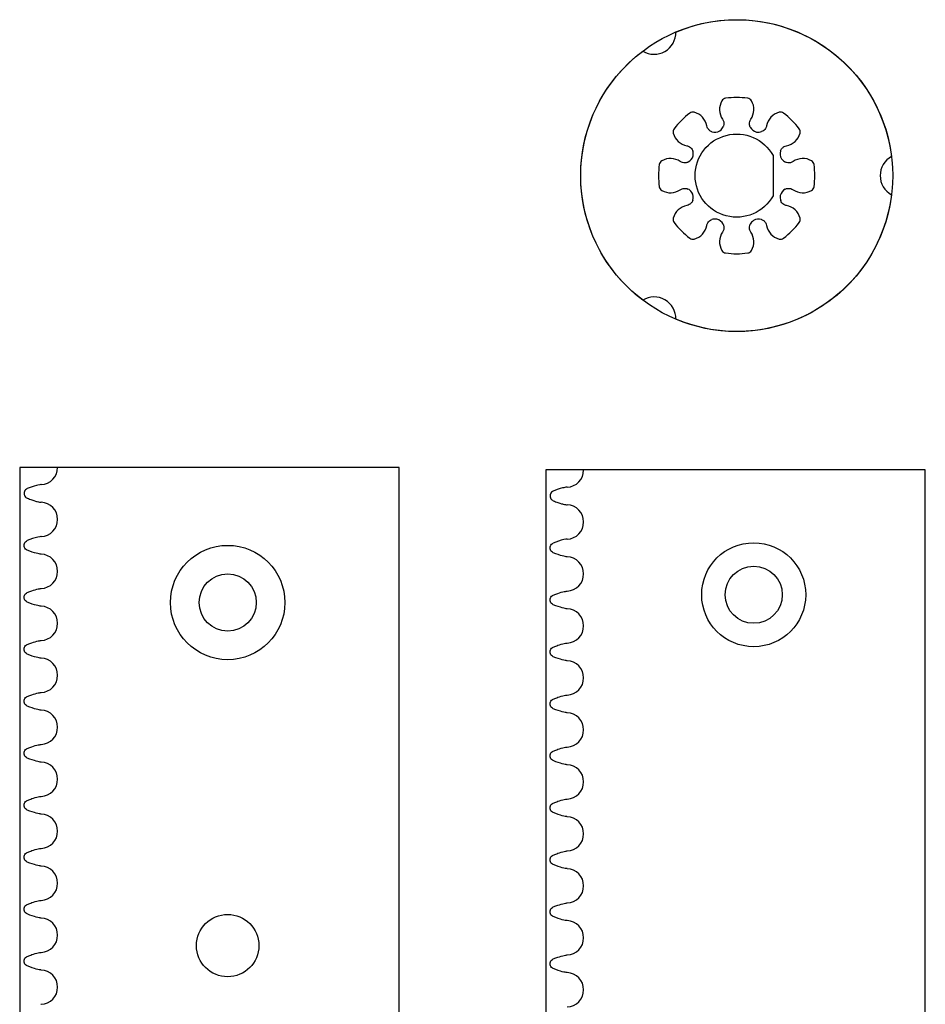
# Model space of a CAD drawing. Header units: millimetres. Extents: x -170 to -37, y -3 to 363.
# Tile 4 of 4: x -124 to -37, y 268 to 363. Entities that reach past the tile are written whole.
import ezdxf

# ---------------------------------------------------------------- set-up
doc = ezdxf.new("R2010")
doc.units = ezdxf.units.MM
doc.layers.get('0').update_dxf_attribs({"linetype": 'CONTINUOUS'})

msp = doc.modelspace()

# ---------------------------------------------------------------- linework, layer by layer
for p, q in [((-87.673, 319.786), (-120.523, 319.786)), ((-87.673, 161.786), (-87.673, 319.786)), ((-37.094, 319.536), (-69.944, 319.536)), ((-37.094, -3.214), (-37.094, 319.536))]:
    msp.add_line(p, q)
for points in [[(-40.343, 346.014, -0.498105), (-61.08, 334.041, 0.590839), (-64.266, 335.881, -0.498105), (-64.266, 359.826, 0.590839), (-61.08, 361.665, -0.498105), (-40.343, 349.693, 0.590839)], [(-51.73, 349.79), (-51.73, 345.917, -3.872983)]]:
    msp.add_lwpolyline(points, format="xyb", close=True)
for points in [[(-124.173, 161.786), (-87.673, 161.786), (-87.673, 319.786), (-124.173, 319.786)], [(-37.094, -3.214), (-37.094, 319.536), (-73.594, 319.536), (-73.594, -3.214)]]:
    msp.add_lwpolyline(points, close=True)
for centre, radius in [((-55.23, 347.853), 15), ((-104.173, 306.786), 5.5), ((-53.594, 307.536), 5), ((-53.594, 307.536), 2.75), ((-104.173, 306.786), 2.75), ((-104.173, 273.786), 3), ((-104.173, 273.786), 3)]:
    msp.add_circle(centre, radius)
for centre, radius, start, end in [((-56.223, 354.799), 0.5, 98.13988, 149.75149), ((-55.23, 347.853), 7.516, 81.86012, 98.13988), ((-54.236, 354.799), 0.5, 30.24851, 81.86012), ((-55.23, 354.219), 1.65, 149.75149, 214.61246), ((-55.23, 354.219), 1.65, -34.59582, 30.24851), ((-55.23, 347.853), 7.516, 126.86012, 143.13988), ((-59.438, 353.467), 0.5, 75.24851, 126.86012), ((-59.731, 352.355), 1.65, 10.40418, 75.24851), ((-50.728, 352.355), 1.65, 104.75149, 169.61246), ((-51.021, 353.467), 0.5, 53.13988, 104.75149), ((-55.23, 347.853), 7.516, 36.86012, 53.13988), ((-60.843, 352.062), 0.5, 143.13988, 194.75149), ((-49.616, 352.062), 0.5, -14.75149, 36.86012), ((-59.731, 352.355), 1.65, 194.75149, 259.61246), ((-50.728, 352.355), 1.65, 280.40418, 345.24851), ((-61.596, 347.853), 1.65, 55.40418, 120.24851), ((-48.863, 347.853), 1.65, 59.75149, 124.61246), ((-55.23, 347.853), 7.516, 171.86012, 188.13988), ((-62.175, 348.847), 0.5, 120.24851, 171.86012), ((-48.284, 348.847), 0.5, 8.13988, 59.75149), ((-55.23, 347.853), 7.516, -8.13988, 8.13988), ((-62.175, 346.86), 0.5, 188.13988, 239.75149), ((-48.284, 346.86), 0.5, 300.24851, 351.86012), ((-61.596, 347.853), 1.65, 239.75149, 304.61246), ((-48.863, 347.853), 1.65, 235.40418, 300.24851), ((-59.731, 343.352), 1.65, 100.40418, 165.24851), ((-50.728, 343.352), 1.65, 14.75149, 79.61246), ((-60.843, 343.644), 0.5, 165.24851, 216.86012), ((-55.23, 347.853), 7.516, 216.86012, 233.13988), ((-59.731, 343.352), 1.65, 284.75149, 349.61246), ((-50.728, 343.352), 1.65, 190.40418, 255.24851), ((-55.23, 347.853), 7.516, 306.86012, 323.13988), ((-49.616, 343.644), 0.5, -36.86012, 14.75149), ((-55.23, 341.487), 1.65, 145.40418, 210.24851), ((-55.23, 341.487), 1.65, -30.24851, 34.61246), ((-59.438, 342.239), 0.5, 233.13988, 284.75149), ((-51.021, 342.239), 0.5, 255.24851, 306.86012), ((-56.223, 340.908), 0.5, 210.24851, 261.86012), ((-55.23, 347.853), 7.516, 261.86012, 278.13988), ((-54.236, 340.908), 0.5, 278.13988, 329.75149), ((-122.173, 319.786), 1.65, 271.80106, 360), ((-71.594, 319.536), 1.65, -88.19894, 0), ((-122.173, 314.786), 1.65, -88.19894, 88.19894), ((-71.594, 314.536), 1.65, -88.19894, 88.19894), ((-122.173, 309.786), 1.65, -88.19894, 88.19894), ((-71.594, 309.536), 1.65, -88.19894, 88.19894), ((-122.173, 304.786), 1.65, -88.19894, 88.19894), ((-71.594, 304.536), 1.65, -88.19894, 88.19894), ((-122.173, 299.786), 1.65, -88.19894, 88.19894), ((-71.594, 299.536), 1.65, -88.19894, 88.19894), ((-122.173, 294.786), 1.65, -88.19894, 88.19894), ((-71.594, 294.536), 1.65, -88.19894, 88.19894), ((-122.173, 289.786), 1.65, -88.19894, 88.19894), ((-71.594, 289.536), 1.65, -88.19894, 88.19894), ((-122.173, 284.786), 1.65, -88.19894, 88.19894), ((-71.594, 284.536), 1.65, -88.19894, 88.19894), ((-122.173, 279.786), 1.65, -88.19894, 88.19894), ((-71.594, 279.536), 1.65, -88.19894, 88.19894), ((-122.173, 274.786), 1.65, -88.19894, 88.19894), ((-71.594, 274.536), 1.65, -88.19894, 88.19894), ((-122.173, 269.786), 1.65, -88.19894, 88.19894), ((-71.594, 269.536), 1.65, -88.19894, 88.19894)]:
    msp.add_arc(centre, radius, start, end)
for points, knots in [([(-57.605, 352.076), (-57.698, 352.106), (-57.784, 352.154), (-57.923, 352.273), (-57.978, 352.34), (-58.063, 352.488), (-58.093, 352.569), (-58.108, 352.653)], [0, 0, 0, 0, 0.02929834, 0.02929834, 0.05494415, 0.05494415, 0.08058997, 0.08058997, 0.08058997, 0.08058997]), ([(-57.605, 352.076), (-57.601, 352.074), (-57.597, 352.073), (-57.593, 352.072), (-57.382, 352.005), (-57.073, 352.019), (-56.844, 352.169), (-56.689, 352.271), (-56.589, 352.403), (-56.526, 352.538)], [0.4135053, 0.4135053, 0.4135053, 0.4135053, 0.4155296, 0.4155296, 0.4155296, 0.5202136, 0.5202136, 0.5202136, 0.5913715, 0.5913715, 0.5913715, 0.5913715]), ([(-56.588, 353.282), (-56.532, 353.202), (-56.493, 353.111), (-56.455, 352.936), (-56.45, 352.854), (-56.469, 352.691), (-56.491, 352.612), (-56.526, 352.538)], [0, 0, 0, 0, 0.02929834, 0.02929834, 0.05382854, 0.05382854, 0.07835874, 0.07835874, 0.07835874, 0.07835874]), ([(-53.923, 352.518), (-53.967, 352.606), (-53.994, 352.701), (-54.008, 352.883), (-54.001, 352.969), (-53.956, 353.134), (-53.92, 353.212), (-53.871, 353.282)], [0, 0, 0, 0, 0.02929834, 0.02929834, 0.05494415, 0.05494415, 0.08058997, 0.08058997, 0.08058997, 0.08058997]), ([(-53.923, 352.518), (-53.922, 352.515), (-53.92, 352.511), (-53.918, 352.507), (-53.816, 352.311), (-53.588, 352.102), (-53.32, 352.047), (-53.138, 352.009), (-52.973, 352.032), (-52.833, 352.082)], [0.4135053, 0.4135053, 0.4135053, 0.4135053, 0.4155296, 0.4155296, 0.4155296, 0.5202136, 0.5202136, 0.5202136, 0.5913715, 0.5913715, 0.5913715, 0.5913715]), ([(-52.351, 352.652), (-52.369, 352.556), (-52.405, 352.464), (-52.502, 352.313), (-52.557, 352.252), (-52.685, 352.15), (-52.757, 352.11), (-52.833, 352.082)], [0, 0, 0, 0, 0.02929834, 0.02929834, 0.05382854, 0.05382854, 0.07835874, 0.07835874, 0.07835874, 0.07835874]), ([(-60.029, 350.732), (-59.933, 350.714), (-59.841, 350.678), (-59.69, 350.581), (-59.629, 350.526), (-59.527, 350.398), (-59.487, 350.326), (-59.459, 350.249)], [0, 0, 0, 0, 0.02929834, 0.02929834, 0.05382854, 0.05382854, 0.07835874, 0.07835874, 0.07835874, 0.07835874]), ([(-51.007, 350.228), (-50.977, 350.321), (-50.928, 350.407), (-50.809, 350.546), (-50.743, 350.601), (-50.595, 350.687), (-50.514, 350.716), (-50.43, 350.732)], [0, 0, 0, 0, 0.02929834, 0.02929834, 0.05494415, 0.05494415, 0.08058997, 0.08058997, 0.08058997, 0.08058997]), ([(-59.895, 349.159), (-59.891, 349.161), (-59.887, 349.163), (-59.884, 349.165), (-59.687, 349.267), (-59.479, 349.495), (-59.423, 349.763), (-59.385, 349.945), (-59.408, 350.11), (-59.459, 350.249)], [0.4135053, 0.4135053, 0.4135053, 0.4135053, 0.4155296, 0.4155296, 0.4155296, 0.5202136, 0.5202136, 0.5202136, 0.5913715, 0.5913715, 0.5913715, 0.5913715]), ([(-51.007, 350.228), (-51.008, 350.224), (-51.01, 350.22), (-51.011, 350.216), (-51.078, 350.005), (-51.064, 349.697), (-50.914, 349.468), (-50.812, 349.312), (-50.679, 349.212), (-50.545, 349.149)], [0.4135053, 0.4135053, 0.4135053, 0.4135053, 0.4155296, 0.4155296, 0.4155296, 0.5202136, 0.5202136, 0.5202136, 0.5913715, 0.5913715, 0.5913715, 0.5913715]), ([(-59.895, 349.159), (-59.982, 349.115), (-60.077, 349.089), (-60.26, 349.074), (-60.345, 349.082), (-60.51, 349.127), (-60.589, 349.163), (-60.659, 349.211)], [0, 0, 0, 0, 0.02929834, 0.02929834, 0.05494415, 0.05494415, 0.08058997, 0.08058997, 0.08058997, 0.08058997]), ([(-49.801, 349.211), (-49.881, 349.156), (-49.972, 349.116), (-50.147, 349.078), (-50.229, 349.074), (-50.392, 349.092), (-50.471, 349.114), (-50.545, 349.149)], [0, 0, 0, 0, 0.02929834, 0.02929834, 0.05382854, 0.05382854, 0.07835874, 0.07835874, 0.07835874, 0.07835874]), ([(-60.659, 346.495), (-60.578, 346.551), (-60.488, 346.59), (-60.312, 346.628), (-60.23, 346.632), (-60.068, 346.614), (-59.989, 346.592), (-59.915, 346.557)], [0, 0, 0, 0, 0.02929834, 0.02929834, 0.05382854, 0.05382854, 0.07835874, 0.07835874, 0.07835874, 0.07835874]), ([(-59.452, 345.478), (-59.451, 345.482), (-59.45, 345.486), (-59.448, 345.49), (-59.381, 345.701), (-59.395, 346.009), (-59.545, 346.238), (-59.647, 346.394), (-59.78, 346.494), (-59.915, 346.557)], [0.4135053, 0.4135053, 0.4135053, 0.4135053, 0.4155296, 0.4155296, 0.4155296, 0.5202136, 0.5202136, 0.5202136, 0.5913715, 0.5913715, 0.5913715, 0.5913715]), ([(-50.564, 346.547), (-50.568, 346.545), (-50.572, 346.543), (-50.576, 346.541), (-50.772, 346.439), (-50.98, 346.211), (-51.036, 345.943), (-51.074, 345.761), (-51.051, 345.597), (-51.001, 345.457)], [0.4135053, 0.4135053, 0.4135053, 0.4135053, 0.4155296, 0.4155296, 0.4155296, 0.5202136, 0.5202136, 0.5202136, 0.5913715, 0.5913715, 0.5913715, 0.5913715]), ([(-50.564, 346.547), (-50.477, 346.591), (-50.382, 346.618), (-50.2, 346.632), (-50.114, 346.624), (-49.949, 346.58), (-49.871, 346.543), (-49.8, 346.495)], [0, 0, 0, 0, 0.02929834, 0.02929834, 0.05494415, 0.05494415, 0.08058997, 0.08058997, 0.08058997, 0.08058997]), ([(-59.452, 345.478), (-59.483, 345.385), (-59.531, 345.299), (-59.65, 345.16), (-59.716, 345.105), (-59.864, 345.02), (-59.945, 344.99), (-60.029, 344.974)], [0, 0, 0, 0, 0.02929834, 0.02929834, 0.05494415, 0.05494415, 0.08058997, 0.08058997, 0.08058997, 0.08058997]), ([(-50.431, 344.975), (-50.527, 344.992), (-50.618, 345.028), (-50.769, 345.125), (-50.83, 345.18), (-50.932, 345.308), (-50.973, 345.38), (-51.001, 345.457)], [0, 0, 0, 0, 0.02929834, 0.02929834, 0.05382854, 0.05382854, 0.07835874, 0.07835874, 0.07835874, 0.07835874]), ([(-58.108, 343.054), (-58.091, 343.15), (-58.054, 343.242), (-57.958, 343.393), (-57.902, 343.454), (-57.775, 343.556), (-57.703, 343.596), (-57.626, 343.624)], [0, 0, 0, 0, 0.02929834, 0.02929834, 0.05382854, 0.05382854, 0.07835874, 0.07835874, 0.07835874, 0.07835874]), ([(-56.536, 343.188), (-56.538, 343.192), (-56.54, 343.195), (-56.542, 343.199), (-56.643, 343.396), (-56.871, 343.604), (-57.14, 343.66), (-57.322, 343.698), (-57.486, 343.675), (-57.626, 343.624)], [0.4135053, 0.4135053, 0.4135053, 0.4135053, 0.4155296, 0.4155296, 0.4155296, 0.5202136, 0.5202136, 0.5202136, 0.5913715, 0.5913715, 0.5913715, 0.5913715]), ([(-56.536, 343.188), (-56.492, 343.101), (-56.465, 343.006), (-56.451, 342.823), (-56.459, 342.737), (-56.503, 342.572), (-56.539, 342.494), (-56.588, 342.424)], [0, 0, 0, 0, 0.02929834, 0.02929834, 0.05494415, 0.05494415, 0.08058997, 0.08058997, 0.08058997, 0.08058997]), ([(-53.872, 342.424), (-53.927, 342.505), (-53.966, 342.595), (-54.005, 342.77), (-54.009, 342.853), (-53.991, 343.015), (-53.968, 343.094), (-53.934, 343.168)], [0, 0, 0, 0, 0.02929834, 0.02929834, 0.05382854, 0.05382854, 0.07835874, 0.07835874, 0.07835874, 0.07835874]), ([(-52.854, 343.631), (-52.858, 343.632), (-52.863, 343.633), (-52.867, 343.635), (-53.077, 343.701), (-53.386, 343.687), (-53.615, 343.537), (-53.771, 343.435), (-53.871, 343.303), (-53.934, 343.168)], [0.4135053, 0.4135053, 0.4135053, 0.4135053, 0.4155296, 0.4155296, 0.4155296, 0.5202136, 0.5202136, 0.5202136, 0.5913715, 0.5913715, 0.5913715, 0.5913715]), ([(-52.854, 343.631), (-52.762, 343.6), (-52.676, 343.552), (-52.536, 343.433), (-52.481, 343.367), (-52.396, 343.218), (-52.366, 343.138), (-52.351, 343.054)], [0, 0, 0, 0, 0.02929834, 0.02929834, 0.05494415, 0.05494415, 0.08058997, 0.08058997, 0.08058997, 0.08058997]), ([(-123.444, 317.748), (-123.504, 317.723), (-123.558, 317.686), (-123.651, 317.594), (-123.687, 317.54), (-123.737, 317.419), (-123.751, 317.355), (-123.751, 317.225), (-123.739, 317.16), (-123.691, 317.039), (-123.655, 316.984), (-123.586, 316.914), (-123.56, 316.892), (-123.504, 316.854), (-123.475, 316.838), (-123.444, 316.825)], [0, 0, 0, 0, 0.0195322, 0.0195322, 0.0390644, 0.0390644, 0.0585967, 0.0585967, 0.0781289, 0.0781289, 0.0976611, 0.0976611, 0.1077532, 0.1077532, 0.1178452, 0.1178452, 0.1178452, 0.1178452]), ([(-122.146, 318.135), (-122.166, 318.133), (-122.289, 318.113), (-122.54, 318.061), (-122.896, 317.977), (-123.444, 317.748)], [0, 0, 0, 0, 0.00600629, 0.00600629, 0.01122451, 0.01122451, 0.01122451, 0.01122451]), ([(-122.121, 318.137), (-122.125, 318.137), (-122.13, 318.137), (-122.138, 318.136), (-122.143, 318.136), (-122.146, 318.135)], [0, 0, 0, 0, 0.001351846, 0.001351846, 0.00225018, 0.00225018, 0.00225018, 0.00225018]), ([(-72.865, 317.498), (-72.925, 317.473), (-72.979, 317.436), (-73.071, 317.344), (-73.108, 317.29), (-73.158, 317.169), (-73.172, 317.105), (-73.172, 316.975), (-73.16, 316.91), (-73.112, 316.789), (-73.076, 316.734), (-73.007, 316.664), (-72.981, 316.642), (-72.925, 316.604), (-72.896, 316.588), (-72.865, 316.575)], [0, 0, 0, 0, 0.0195322, 0.0195322, 0.0390644, 0.0390644, 0.0585967, 0.0585967, 0.0781289, 0.0781289, 0.0976611, 0.0976611, 0.1077532, 0.1077532, 0.1178452, 0.1178452, 0.1178452, 0.1178452]), ([(-71.567, 317.885), (-71.587, 317.883), (-71.71, 317.863), (-71.961, 317.811), (-72.317, 317.727), (-72.865, 317.498)], [0, 0, 0, 0, 0.00600629, 0.00600629, 0.01122451, 0.01122451, 0.01122451, 0.01122451]), ([(-71.542, 317.887), (-71.546, 317.887), (-71.551, 317.887), (-71.559, 317.886), (-71.564, 317.886), (-71.567, 317.885)], [0, 0, 0, 0, 0.001351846, 0.001351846, 0.00225018, 0.00225018, 0.00225018, 0.00225018]), ([(-123.444, 316.825), (-123.302, 316.766), (-123.153, 316.708), (-122.715, 316.555), (-122.544, 316.515), (-122.329, 316.466), (-122.169, 316.44), (-122.146, 316.438)], [0.0941352, 0.0941352, 0.0941352, 0.0941352, 0.1318768, 0.1318768, 0.2006843, 0.2006843, 0.378641, 0.378641, 0.378641, 0.378641]), ([(-122.146, 316.438), (-122.143, 316.437), (-122.138, 316.437), (-122.13, 316.436), (-122.125, 316.436), (-122.121, 316.436)], [0, 0, 0, 0, 0.000939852, 0.000939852, 0.002354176, 0.002354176, 0.002354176, 0.002354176]), ([(-72.865, 316.575), (-72.723, 316.516), (-72.574, 316.458), (-72.136, 316.305), (-71.965, 316.265), (-71.749, 316.216), (-71.59, 316.19), (-71.567, 316.188)], [0.0941352, 0.0941352, 0.0941352, 0.0941352, 0.1318768, 0.1318768, 0.2006843, 0.2006843, 0.378641, 0.378641, 0.378641, 0.378641]), ([(-71.567, 316.188), (-71.564, 316.187), (-71.559, 316.187), (-71.551, 316.186), (-71.546, 316.186), (-71.542, 316.186)], [0, 0, 0, 0, 0.000939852, 0.000939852, 0.002354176, 0.002354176, 0.002354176, 0.002354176]), ([(-122.146, 313.135), (-122.166, 313.133), (-122.289, 313.113), (-122.768, 313.013), (-123.107, 312.897), (-123.444, 312.748)], [0, 0, 0, 0, 0.00600629, 0.00600629, 0.02142608, 0.02142608, 0.02142608, 0.02142608]), ([(-122.121, 313.137), (-122.125, 313.137), (-122.13, 313.137), (-122.138, 313.136), (-122.143, 313.136), (-122.146, 313.135)], [0, 0, 0, 0, 0.001351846, 0.001351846, 0.00225018, 0.00225018, 0.00225018, 0.00225018]), ([(-71.567, 312.885), (-71.587, 312.883), (-71.71, 312.863), (-72.188, 312.763), (-72.528, 312.647), (-72.865, 312.498)], [0, 0, 0, 0, 0.00600629, 0.00600629, 0.02142608, 0.02142608, 0.02142608, 0.02142608]), ([(-71.542, 312.887), (-71.546, 312.887), (-71.551, 312.887), (-71.559, 312.886), (-71.564, 312.886), (-71.567, 312.885)], [0, 0, 0, 0, 0.001351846, 0.001351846, 0.00225018, 0.00225018, 0.00225018, 0.00225018]), ([(-122.146, 311.438), (-122.173, 311.441), (-122.398, 311.477), (-122.576, 311.523), (-122.797, 311.581), (-123.105, 311.684), (-123.444, 311.825)], [0.1653912, 0.1653912, 0.1653912, 0.1653912, 0.3065484, 0.3065484, 0.3065484, 0.4815386, 0.4815386, 0.4815386, 0.4815386]), ([(-71.567, 311.188), (-71.594, 311.191), (-71.819, 311.227), (-71.997, 311.273), (-72.218, 311.331), (-72.526, 311.434), (-72.865, 311.575)], [0.1653912, 0.1653912, 0.1653912, 0.1653912, 0.3065484, 0.3065484, 0.3065484, 0.4815386, 0.4815386, 0.4815386, 0.4815386]), ([(-123.444, 307.748), (-123.336, 307.793), (-123.228, 307.836), (-122.975, 307.928), (-122.744, 308.01), (-122.361, 308.102), (-122.171, 308.132), (-122.146, 308.135)], [0.1385311, 0.1385311, 0.1385311, 0.1385311, 0.1730958, 0.1730958, 0.2179924, 0.2179924, 0.2531051, 0.2531051, 0.2531051, 0.2531051]), ([(-72.865, 307.498), (-72.757, 307.543), (-72.649, 307.586), (-72.396, 307.678), (-72.165, 307.76), (-71.782, 307.852), (-71.592, 307.882), (-71.567, 307.885)], [0.1385311, 0.1385311, 0.1385311, 0.1385311, 0.1730958, 0.1730958, 0.2179924, 0.2179924, 0.2531051, 0.2531051, 0.2531051, 0.2531051]), ([(-122.146, 306.438), (-122.173, 306.441), (-122.398, 306.477), (-122.576, 306.523), (-122.797, 306.581), (-123.105, 306.684), (-123.444, 306.825)], [0.1653912, 0.1653912, 0.1653912, 0.1653912, 0.3065484, 0.3065484, 0.3065484, 0.4815386, 0.4815386, 0.4815386, 0.4815386]), ([(-71.567, 306.188), (-71.594, 306.191), (-71.819, 306.227), (-71.997, 306.273), (-72.218, 306.331), (-72.526, 306.434), (-72.865, 306.575)], [0.1653912, 0.1653912, 0.1653912, 0.1653912, 0.3065484, 0.3065484, 0.3065484, 0.4815386, 0.4815386, 0.4815386, 0.4815386]), ([(-123.444, 302.748), (-123.335, 302.793), (-123.225, 302.836), (-122.974, 302.929), (-122.743, 303.01), (-122.36, 303.102), (-122.171, 303.132), (-122.146, 303.135)], [0.1376687, 0.1376687, 0.1376687, 0.1376687, 0.1726801, 0.1726801, 0.2171072, 0.2171072, 0.2517896, 0.2517896, 0.2517896, 0.2517896]), ([(-72.865, 302.498), (-72.756, 302.543), (-72.646, 302.586), (-72.395, 302.679), (-72.164, 302.76), (-71.781, 302.852), (-71.592, 302.882), (-71.567, 302.885)], [0.1376687, 0.1376687, 0.1376687, 0.1376687, 0.1726801, 0.1726801, 0.2171072, 0.2171072, 0.2517896, 0.2517896, 0.2517896, 0.2517896]), ([(-122.146, 301.438), (-122.173, 301.441), (-122.398, 301.477), (-122.576, 301.523), (-122.797, 301.581), (-123.105, 301.684), (-123.444, 301.825)], [0.1653912, 0.1653912, 0.1653912, 0.1653912, 0.3065484, 0.3065484, 0.3065484, 0.4815386, 0.4815386, 0.4815386, 0.4815386]), ([(-71.567, 301.188), (-71.594, 301.191), (-71.819, 301.227), (-71.997, 301.273), (-72.218, 301.331), (-72.526, 301.434), (-72.865, 301.575)], [0.1653912, 0.1653912, 0.1653912, 0.1653912, 0.3065484, 0.3065484, 0.3065484, 0.4815386, 0.4815386, 0.4815386, 0.4815386]), ([(-123.444, 297.748), (-123.335, 297.793), (-123.225, 297.836), (-122.974, 297.929), (-122.743, 298.01), (-122.36, 298.102), (-122.171, 298.132), (-122.146, 298.135)], [0.1376682, 0.1376682, 0.1376682, 0.1376682, 0.1726799, 0.1726799, 0.2171067, 0.2171067, 0.2517889, 0.2517889, 0.2517889, 0.2517889]), ([(-72.865, 297.498), (-72.756, 297.543), (-72.646, 297.586), (-72.395, 297.679), (-72.164, 297.76), (-71.781, 297.852), (-71.592, 297.882), (-71.567, 297.885)], [0.1376682, 0.1376682, 0.1376682, 0.1376682, 0.1726799, 0.1726799, 0.2171067, 0.2171067, 0.2517889, 0.2517889, 0.2517889, 0.2517889]), ([(-122.146, 296.438), (-122.173, 296.441), (-122.398, 296.477), (-122.576, 296.523), (-122.797, 296.581), (-123.105, 296.684), (-123.444, 296.825)], [0.1653912, 0.1653912, 0.1653912, 0.1653912, 0.3065484, 0.3065484, 0.3065484, 0.4815386, 0.4815386, 0.4815386, 0.4815386]), ([(-71.567, 296.188), (-71.594, 296.191), (-71.819, 296.227), (-71.997, 296.273), (-72.218, 296.331), (-72.526, 296.434), (-72.865, 296.575)], [0.1653912, 0.1653912, 0.1653912, 0.1653912, 0.3065484, 0.3065484, 0.3065484, 0.4815386, 0.4815386, 0.4815386, 0.4815386]), ([(-123.444, 292.748), (-123.335, 292.793), (-123.225, 292.836), (-122.974, 292.929), (-122.743, 293.01), (-122.36, 293.102), (-122.171, 293.132), (-122.146, 293.135)], [0.1376682, 0.1376682, 0.1376682, 0.1376682, 0.1726799, 0.1726799, 0.2171067, 0.2171067, 0.2517889, 0.2517889, 0.2517889, 0.2517889]), ([(-72.865, 292.498), (-72.756, 292.543), (-72.646, 292.586), (-72.395, 292.679), (-72.164, 292.76), (-71.781, 292.852), (-71.592, 292.882), (-71.567, 292.885)], [0.1376682, 0.1376682, 0.1376682, 0.1376682, 0.1726799, 0.1726799, 0.2171067, 0.2171067, 0.2517889, 0.2517889, 0.2517889, 0.2517889]), ([(-122.146, 291.438), (-122.173, 291.441), (-122.398, 291.477), (-122.576, 291.523), (-122.797, 291.581), (-123.105, 291.684), (-123.444, 291.825)], [0.1653912, 0.1653912, 0.1653912, 0.1653912, 0.3065484, 0.3065484, 0.3065484, 0.4815386, 0.4815386, 0.4815386, 0.4815386]), ([(-71.567, 291.188), (-71.594, 291.191), (-71.819, 291.227), (-71.997, 291.273), (-72.218, 291.331), (-72.526, 291.434), (-72.865, 291.575)], [0.1653912, 0.1653912, 0.1653912, 0.1653912, 0.3065484, 0.3065484, 0.3065484, 0.4815386, 0.4815386, 0.4815386, 0.4815386]), ([(-123.444, 287.748), (-123.335, 287.793), (-123.225, 287.836), (-122.974, 287.929), (-122.743, 288.01), (-122.36, 288.102), (-122.171, 288.132), (-122.146, 288.135)], [0.1376682, 0.1376682, 0.1376682, 0.1376682, 0.1726799, 0.1726799, 0.2171067, 0.2171067, 0.2517889, 0.2517889, 0.2517889, 0.2517889]), ([(-72.865, 287.498), (-72.756, 287.543), (-72.646, 287.586), (-72.395, 287.679), (-72.164, 287.76), (-71.781, 287.852), (-71.592, 287.882), (-71.567, 287.885)], [0.1376682, 0.1376682, 0.1376682, 0.1376682, 0.1726799, 0.1726799, 0.2171067, 0.2171067, 0.2517889, 0.2517889, 0.2517889, 0.2517889]), ([(-122.146, 286.438), (-122.173, 286.441), (-122.398, 286.477), (-122.576, 286.523), (-122.797, 286.581), (-123.105, 286.684), (-123.444, 286.825)], [0.1653912, 0.1653912, 0.1653912, 0.1653912, 0.3065484, 0.3065484, 0.3065484, 0.4815386, 0.4815386, 0.4815386, 0.4815386]), ([(-71.567, 286.188), (-71.594, 286.191), (-71.819, 286.227), (-71.997, 286.273), (-72.218, 286.331), (-72.526, 286.434), (-72.865, 286.575)], [0.1653912, 0.1653912, 0.1653912, 0.1653912, 0.3065484, 0.3065484, 0.3065484, 0.4815386, 0.4815386, 0.4815386, 0.4815386]), ([(-123.444, 282.748), (-123.335, 282.793), (-123.225, 282.836), (-122.974, 282.929), (-122.743, 283.01), (-122.36, 283.102), (-122.171, 283.132), (-122.146, 283.135)], [0.1376682, 0.1376682, 0.1376682, 0.1376682, 0.1726799, 0.1726799, 0.2171067, 0.2171067, 0.2517889, 0.2517889, 0.2517889, 0.2517889]), ([(-72.865, 282.498), (-72.756, 282.543), (-72.646, 282.586), (-72.395, 282.679), (-72.164, 282.76), (-71.781, 282.852), (-71.592, 282.882), (-71.567, 282.885)], [0.1376682, 0.1376682, 0.1376682, 0.1376682, 0.1726799, 0.1726799, 0.2171067, 0.2171067, 0.2517889, 0.2517889, 0.2517889, 0.2517889]), ([(-122.146, 281.438), (-122.173, 281.441), (-122.398, 281.477), (-122.576, 281.523), (-122.797, 281.581), (-123.105, 281.684), (-123.444, 281.825)], [0.1653912, 0.1653912, 0.1653912, 0.1653912, 0.3065484, 0.3065484, 0.3065484, 0.4815386, 0.4815386, 0.4815386, 0.4815386]), ([(-71.567, 281.188), (-71.594, 281.191), (-71.819, 281.227), (-71.997, 281.273), (-72.218, 281.331), (-72.526, 281.434), (-72.865, 281.575)], [0.1653912, 0.1653912, 0.1653912, 0.1653912, 0.3065484, 0.3065484, 0.3065484, 0.4815386, 0.4815386, 0.4815386, 0.4815386]), ([(-123.444, 277.748), (-123.335, 277.793), (-123.225, 277.836), (-122.974, 277.929), (-122.743, 278.01), (-122.36, 278.102), (-122.171, 278.132), (-122.146, 278.135)], [0.1376682, 0.1376682, 0.1376682, 0.1376682, 0.1726799, 0.1726799, 0.2171067, 0.2171067, 0.2517889, 0.2517889, 0.2517889, 0.2517889]), ([(-72.865, 277.498), (-72.756, 277.543), (-72.646, 277.586), (-72.395, 277.679), (-72.164, 277.76), (-71.781, 277.852), (-71.592, 277.882), (-71.567, 277.885)], [0.1376682, 0.1376682, 0.1376682, 0.1376682, 0.1726799, 0.1726799, 0.2171067, 0.2171067, 0.2517889, 0.2517889, 0.2517889, 0.2517889]), ([(-122.146, 276.438), (-122.173, 276.441), (-122.398, 276.477), (-122.576, 276.523), (-122.797, 276.581), (-123.105, 276.684), (-123.444, 276.825)], [0.1653912, 0.1653912, 0.1653912, 0.1653912, 0.3065484, 0.3065484, 0.3065484, 0.4815386, 0.4815386, 0.4815386, 0.4815386]), ([(-71.567, 276.188), (-71.594, 276.191), (-71.819, 276.227), (-71.997, 276.273), (-72.218, 276.331), (-72.526, 276.434), (-72.865, 276.575)], [0.1653912, 0.1653912, 0.1653912, 0.1653912, 0.3065484, 0.3065484, 0.3065484, 0.4815386, 0.4815386, 0.4815386, 0.4815386]), ([(-123.444, 272.748), (-123.335, 272.793), (-123.225, 272.836), (-122.974, 272.929), (-122.743, 273.01), (-122.36, 273.102), (-122.171, 273.132), (-122.146, 273.135)], [0.1376682, 0.1376682, 0.1376682, 0.1376682, 0.1726799, 0.1726799, 0.2171067, 0.2171067, 0.2517889, 0.2517889, 0.2517889, 0.2517889]), ([(-72.865, 272.498), (-72.756, 272.543), (-72.646, 272.586), (-72.395, 272.679), (-72.164, 272.76), (-71.781, 272.852), (-71.592, 272.882), (-71.567, 272.885)], [0.1376682, 0.1376682, 0.1376682, 0.1376682, 0.1726799, 0.1726799, 0.2171067, 0.2171067, 0.2517889, 0.2517889, 0.2517889, 0.2517889]), ([(-122.146, 271.438), (-122.173, 271.441), (-122.398, 271.477), (-122.576, 271.523), (-122.797, 271.581), (-123.105, 271.684), (-123.444, 271.825)], [0.1653912, 0.1653912, 0.1653912, 0.1653912, 0.3065484, 0.3065484, 0.3065484, 0.4815386, 0.4815386, 0.4815386, 0.4815386]), ([(-71.567, 271.188), (-71.594, 271.191), (-71.819, 271.227), (-71.997, 271.273), (-72.218, 271.331), (-72.526, 271.434), (-72.865, 271.575)], [0.1653912, 0.1653912, 0.1653912, 0.1653912, 0.3065484, 0.3065484, 0.3065484, 0.4815386, 0.4815386, 0.4815386, 0.4815386])]:
    msp.add_open_spline(points, degree=3, knots=knots)
for points in [[(-123.444, 311.825), (-123.564, 311.875), (-123.763, 312.075), (-123.763, 312.498), (-123.564, 312.698), (-123.444, 312.748)], [(-72.865, 311.575), (-72.985, 311.625), (-73.184, 311.825), (-73.184, 312.248), (-72.985, 312.448), (-72.865, 312.498)], [(-122.121, 311.436), (-122.13, 311.436), (-122.141, 311.437), (-122.146, 311.438)], [(-71.542, 311.186), (-71.551, 311.186), (-71.562, 311.187), (-71.567, 311.188)], [(-122.146, 308.135), (-122.141, 308.136), (-122.13, 308.137), (-122.121, 308.137)], [(-71.567, 307.885), (-71.562, 307.886), (-71.551, 307.887), (-71.542, 307.887)], [(-123.444, 306.825), (-123.564, 306.875), (-123.763, 307.075), (-123.763, 307.498), (-123.564, 307.698), (-123.444, 307.748)], [(-72.865, 306.575), (-72.985, 306.625), (-73.184, 306.825), (-73.184, 307.248), (-72.985, 307.448), (-72.865, 307.498)], [(-122.121, 306.436), (-122.13, 306.436), (-122.141, 306.437), (-122.146, 306.438)], [(-71.542, 306.186), (-71.551, 306.186), (-71.562, 306.187), (-71.567, 306.188)], [(-122.146, 303.135), (-122.141, 303.136), (-122.13, 303.137), (-122.121, 303.137)], [(-123.444, 301.825), (-123.564, 301.875), (-123.763, 302.075), (-123.763, 302.498), (-123.564, 302.698), (-123.444, 302.748)], [(-72.865, 301.575), (-72.985, 301.625), (-73.184, 301.825), (-73.184, 302.248), (-72.985, 302.448), (-72.865, 302.498)], [(-71.567, 302.885), (-71.562, 302.886), (-71.551, 302.887), (-71.542, 302.887)], [(-122.121, 301.436), (-122.13, 301.436), (-122.141, 301.437), (-122.146, 301.438)], [(-71.542, 301.186), (-71.551, 301.186), (-71.562, 301.187), (-71.567, 301.188)], [(-123.444, 296.825), (-123.564, 296.875), (-123.763, 297.075), (-123.763, 297.498), (-123.564, 297.698), (-123.444, 297.748)], [(-122.146, 298.135), (-122.141, 298.136), (-122.13, 298.137), (-122.121, 298.137)], [(-72.865, 296.575), (-72.985, 296.625), (-73.184, 296.825), (-73.184, 297.248), (-72.985, 297.448), (-72.865, 297.498)], [(-71.567, 297.885), (-71.562, 297.886), (-71.551, 297.887), (-71.542, 297.887)], [(-122.121, 296.436), (-122.13, 296.436), (-122.141, 296.437), (-122.146, 296.438)], [(-71.542, 296.186), (-71.551, 296.186), (-71.562, 296.187), (-71.567, 296.188)], [(-123.444, 291.825), (-123.564, 291.875), (-123.763, 292.075), (-123.763, 292.498), (-123.564, 292.698), (-123.444, 292.748)], [(-122.146, 293.135), (-122.141, 293.136), (-122.13, 293.137), (-122.121, 293.137)], [(-71.567, 292.885), (-71.562, 292.886), (-71.551, 292.887), (-71.542, 292.887)], [(-72.865, 291.575), (-72.985, 291.625), (-73.184, 291.825), (-73.184, 292.248), (-72.985, 292.448), (-72.865, 292.498)], [(-122.121, 291.436), (-122.13, 291.436), (-122.141, 291.437), (-122.146, 291.438)], [(-71.542, 291.186), (-71.551, 291.186), (-71.562, 291.187), (-71.567, 291.188)], [(-122.146, 288.135), (-122.141, 288.136), (-122.13, 288.137), (-122.121, 288.137)], [(-123.444, 286.825), (-123.564, 286.875), (-123.763, 287.075), (-123.763, 287.498), (-123.564, 287.698), (-123.444, 287.748)], [(-72.865, 286.575), (-72.985, 286.625), (-73.184, 286.825), (-73.184, 287.248), (-72.985, 287.448), (-72.865, 287.498)], [(-71.567, 287.885), (-71.562, 287.886), (-71.551, 287.887), (-71.542, 287.887)], [(-122.121, 286.436), (-122.13, 286.436), (-122.141, 286.437), (-122.146, 286.438)], [(-71.542, 286.186), (-71.551, 286.186), (-71.562, 286.187), (-71.567, 286.188)], [(-123.444, 281.825), (-123.564, 281.875), (-123.763, 282.075), (-123.763, 282.498), (-123.564, 282.698), (-123.444, 282.748)], [(-122.146, 283.135), (-122.141, 283.136), (-122.13, 283.137), (-122.121, 283.137)], [(-72.865, 281.575), (-72.985, 281.625), (-73.184, 281.825), (-73.184, 282.248), (-72.985, 282.448), (-72.865, 282.498)], [(-71.567, 282.885), (-71.562, 282.886), (-71.551, 282.887), (-71.542, 282.887)], [(-122.121, 281.436), (-122.13, 281.436), (-122.141, 281.437), (-122.146, 281.438)], [(-71.542, 281.186), (-71.551, 281.186), (-71.562, 281.187), (-71.567, 281.188)], [(-123.444, 276.825), (-123.564, 276.875), (-123.763, 277.075), (-123.763, 277.498), (-123.564, 277.698), (-123.444, 277.748)], [(-122.146, 278.135), (-122.141, 278.136), (-122.13, 278.137), (-122.121, 278.137)], [(-71.567, 277.885), (-71.562, 277.886), (-71.551, 277.887), (-71.542, 277.887)], [(-72.865, 276.575), (-72.985, 276.625), (-73.184, 276.825), (-73.184, 277.248), (-72.985, 277.448), (-72.865, 277.498)], [(-122.121, 276.436), (-122.13, 276.436), (-122.141, 276.437), (-122.146, 276.438)], [(-71.542, 276.186), (-71.551, 276.186), (-71.562, 276.187), (-71.567, 276.188)], [(-122.146, 273.135), (-122.141, 273.136), (-122.13, 273.137), (-122.121, 273.137)], [(-71.567, 272.885), (-71.562, 272.886), (-71.551, 272.887), (-71.542, 272.887)], [(-123.444, 271.825), (-123.564, 271.875), (-123.763, 272.075), (-123.763, 272.498), (-123.564, 272.698), (-123.444, 272.748)], [(-72.865, 271.575), (-72.985, 271.625), (-73.184, 271.825), (-73.184, 272.248), (-72.985, 272.448), (-72.865, 272.498)], [(-122.121, 271.436), (-122.13, 271.436), (-122.141, 271.437), (-122.146, 271.438)], [(-71.542, 271.186), (-71.551, 271.186), (-71.562, 271.187), (-71.567, 271.188)], [(-122.146, 268.135), (-122.141, 268.136), (-122.13, 268.137), (-122.121, 268.137)]]:
    msp.add_open_spline(points, degree=3)

doc.saveas('drawing.dxf')
